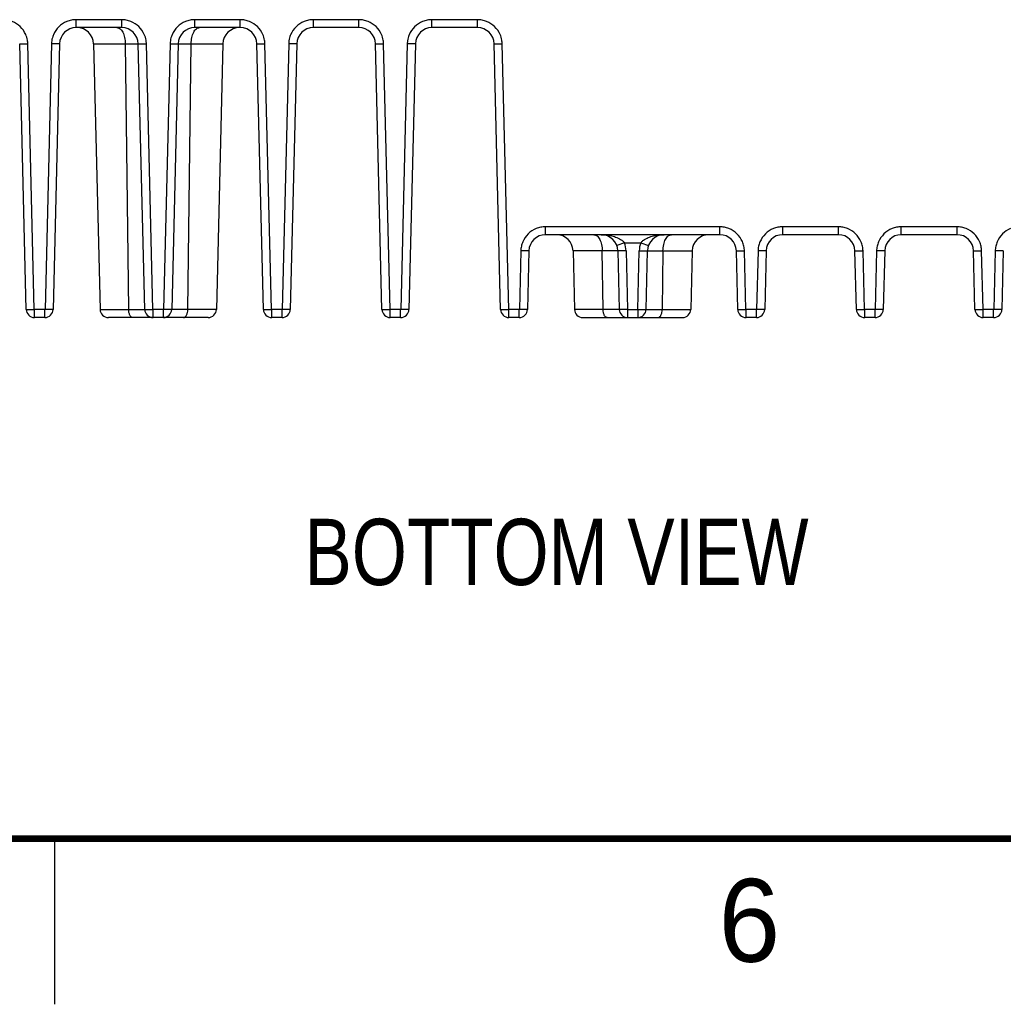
# Model space of a CAD drawing. Header units: inches. Extents: x 0 to 34, y 0 to 22.
# Tile 3 of 126: x 8.4 to 11.4, y 0 to 3. Entities that reach past the tile are written whole.
import ezdxf

# ---------------------------------------------------------------- set-up
doc = ezdxf.new("R2010")
doc.units = ezdxf.units.IN
doc.header["$LTSCALE"] = 1.87
doc.header["$MEASUREMENT"] = 0
doc.layers.get('0').update_dxf_attribs({"linetype": 'CONTINUOUS'})
doc.layers.add('DETAIL', color=7, linetype='CONTINUOUS')
doc.styles.get("Standard").update_dxf_attribs({"font": 'txt', "width": 0.8})
doc.styles.add('TEXTSTYLE_2', font='txt')

msp = doc.modelspace()

# ---------------------------------------------------------------- linework, layer by layer
at = {"color": 7, "linetype": 'CONTINUOUS'}
for p, q in [((8.5642, 2.9475), (8.5642, 2.9713)), ((8.7018, 2.9713), (8.5642, 2.9713)), ((8.7018, 2.9475), (8.5642, 2.9475)), ((8.7018, 2.9475), (8.7018, 2.9713)), ((8.9222, 2.9475), (8.9222, 2.9713)), ((9.0598, 2.9713), (8.9222, 2.9713)), ((9.0598, 2.9475), (8.9222, 2.9475)), ((9.0598, 2.9475), (9.0598, 2.9713)), ((9.2802, 2.9475), (9.2802, 2.9713)), ((9.4178, 2.9713), (9.2802, 2.9713)), ((9.4178, 2.9475), (9.2802, 2.9475)), ((9.4178, 2.9475), (9.4178, 2.9713)), ((9.6382, 2.9475), (9.6382, 2.9713)), ((9.7758, 2.9713), (9.6382, 2.9713)), ((9.7758, 2.9475), (9.6382, 2.9475)), ((9.7758, 2.9475), (9.7758, 2.9713)), ((8.4134, 2.0969), (8.3938, 2.8987)), ((8.3938, 2.8987), (8.4182, 2.8987)), ((8.4378, 2.0963), (8.4182, 2.8987)), ((8.4898, 2.8987), (8.4702, 2.0963)), ((8.5142, 2.8987), (8.4898, 2.8987)), ((8.5142, 2.8987), (8.4946, 2.0969)), ((8.6168, 2.8987), (8.6364, 2.0969)), ((8.6168, 2.8987), (8.7762, 2.8987)), ((8.7126, 2.8987), (8.7226, 2.0969)), ((8.7714, 2.0969), (8.7518, 2.8987)), ((8.7958, 2.0963), (8.7762, 2.8987)), ((8.8478, 2.8987), (8.8282, 2.0963)), ((8.8478, 2.8987), (9.0072, 2.8987)), ((8.8722, 2.8987), (8.8526, 2.0969)), ((8.9014, 2.0969), (8.9113, 2.8987)), ((9.0072, 2.8987), (8.9876, 2.0969)), ((9.1294, 2.0969), (9.1098, 2.8987)), ((9.1098, 2.8987), (9.1342, 2.8987)), ((9.1538, 2.0963), (9.1342, 2.8987)), ((9.2058, 2.8987), (9.1862, 2.0963)), ((9.2302, 2.8987), (9.2058, 2.8987)), ((9.2302, 2.8987), (9.2106, 2.0969)), ((9.4874, 2.0969), (9.4678, 2.8987)), ((9.4678, 2.8987), (9.4922, 2.8987)), ((9.5118, 2.0963), (9.4922, 2.8987)), ((9.5638, 2.8987), (9.5442, 2.0963)), ((9.5882, 2.8987), (9.5638, 2.8987)), ((9.5882, 2.8987), (9.5686, 2.0969)), ((9.8454, 2.0969), (9.8258, 2.8987)), ((9.8258, 2.8987), (9.8502, 2.8987)), ((9.8698, 2.0963), (9.8502, 2.8987)), ((10.5071, 2.3463), (9.9809, 2.3463)), ((9.9809, 2.3225), (9.9809, 2.3463)), ((10.5071, 2.3225), (9.9809, 2.3225)), ((10.5071, 2.3225), (10.5071, 2.3463)), ((10.8651, 2.3463), (10.6969, 2.3463)), ((10.6969, 2.3225), (10.6969, 2.3463)), ((10.8651, 2.3225), (10.6969, 2.3225)), ((10.8651, 2.3225), (10.8651, 2.3463)), ((11.2231, 2.3463), (11.0549, 2.3463)), ((11.0549, 2.3225), (11.0549, 2.3463)), ((11.2231, 2.3225), (11.0549, 2.3225)), ((11.2231, 2.3225), (11.2231, 2.3463)), ((10.2194, 2.2981), (10.1959, 2.29)), ((10.2194, 2.2981), (10.2686, 2.2981)), ((10.2686, 2.2981), (10.292, 2.29)), ((9.9065, 2.2737), (9.9022, 2.0963)), ((9.9309, 2.2737), (9.9065, 2.2737)), ((9.9309, 2.2737), (9.9266, 2.0969)), ((10.2241, 2.2737), (10.0641, 2.2737)), ((10.0641, 2.2737), (10.0684, 2.0969)), ((10.1546, 2.0969), (10.1524, 2.2737)), ((10.1991, 2.2737), (10.2034, 2.0969)), ((10.2241, 2.2737), (10.2284, 2.0969)), ((10.2596, 2.0969), (10.2639, 2.2737)), ((10.2639, 2.2737), (10.4239, 2.2737)), ((10.2846, 2.0969), (10.2889, 2.2737)), ((10.3356, 2.2737), (10.3334, 2.0969)), ((10.4239, 2.2737), (10.4196, 2.0969)), ((10.5571, 2.2737), (10.5814, 2.2737)), ((10.5614, 2.0969), (10.5571, 2.2737)), ((10.5858, 2.0963), (10.5814, 2.2737)), ((10.6225, 2.2737), (10.6182, 2.0963)), ((10.6469, 2.2737), (10.6225, 2.2737)), ((10.6469, 2.2737), (10.6426, 2.0969)), ((10.9151, 2.2737), (10.9394, 2.2737)), ((10.9194, 2.0969), (10.9151, 2.2737)), ((10.9438, 2.0963), (10.9394, 2.2737)), ((10.9805, 2.2737), (10.9762, 2.0963)), ((11.0049, 2.2737), (10.9805, 2.2737)), ((11.0049, 2.2737), (11.0006, 2.0969)), ((11.2731, 2.2737), (11.2974, 2.2737)), ((11.2774, 2.0969), (11.2731, 2.2737)), ((11.3018, 2.0963), (11.2974, 2.2737)), ((11.3385, 2.2737), (11.3342, 2.0963)), ((11.3629, 2.2737), (11.3385, 2.2737)), ((11.3629, 2.2737), (11.3586, 2.0969)), ((8.4134, 2.0969), (8.4378, 2.0969)), ((8.4702, 2.0963), (8.4378, 2.0963)), ((8.4384, 2.0725), (8.4384, 2.0963)), ((8.4696, 2.0725), (8.4696, 2.0963)), ((8.4946, 2.0969), (8.4702, 2.0969)), ((8.6364, 2.0969), (8.7958, 2.0969)), ((8.8282, 2.0963), (8.7958, 2.0963)), ((8.7964, 2.0725), (8.7964, 2.0963)), ((8.8276, 2.0725), (8.8276, 2.0963)), ((8.9876, 2.0969), (8.8282, 2.0969)), ((9.1294, 2.0969), (9.1538, 2.0969)), ((9.1862, 2.0963), (9.1538, 2.0963)), ((9.1544, 2.0725), (9.1544, 2.0963)), ((9.1856, 2.0725), (9.1856, 2.0963)), ((9.2106, 2.0969), (9.1862, 2.0969)), ((9.4874, 2.0969), (9.5118, 2.0969)), ((9.5442, 2.0963), (9.5118, 2.0963)), ((9.5124, 2.0725), (9.5124, 2.0963)), ((9.5436, 2.0725), (9.5436, 2.0963)), ((9.5686, 2.0969), (9.5442, 2.0969)), ((9.8454, 2.0969), (9.8698, 2.0969)), ((9.9022, 2.0963), (9.8698, 2.0963)), ((9.8704, 2.0725), (9.8704, 2.0963)), ((9.9016, 2.0725), (9.9016, 2.0963)), ((9.9266, 2.0969), (9.9022, 2.0969)), ((10.2284, 2.0969), (10.0684, 2.0969)), ((10.2284, 2.0969), (10.2596, 2.0969)), ((10.2284, 2.0969), (10.2284, 2.0725)), ((10.2596, 2.0969), (10.4196, 2.0969)), ((10.2596, 2.0969), (10.2596, 2.0725)), ((10.5614, 2.0969), (10.5858, 2.0969)), ((10.6182, 2.0963), (10.5858, 2.0963)), ((10.5864, 2.0725), (10.5864, 2.0963)), ((10.6176, 2.0725), (10.6176, 2.0963)), ((10.6426, 2.0969), (10.6182, 2.0969)), ((10.9194, 2.0969), (10.9438, 2.0969)), ((10.9762, 2.0963), (10.9438, 2.0963)), ((10.9444, 2.0725), (10.9444, 2.0963)), ((10.9756, 2.0725), (10.9756, 2.0963)), ((11.0006, 2.0969), (10.9762, 2.0969)), ((11.2774, 2.0969), (11.3018, 2.0969)), ((11.3342, 2.0963), (11.3018, 2.0963)), ((11.3024, 2.0725), (11.3024, 2.0963)), ((11.3336, 2.0725), (11.3336, 2.0963)), ((11.3586, 2.0969), (11.3342, 2.0969)), ((8.4696, 2.0725), (8.4384, 2.0725)), ((8.9625, 2.0725), (8.6614, 2.0725)), ((9.1856, 2.0725), (9.1544, 2.0725)), ((9.5436, 2.0725), (9.5124, 2.0725)), ((9.9016, 2.0725), (9.8704, 2.0725)), ((10.0934, 2.0725), (10.3945, 2.0725)), ((10.6176, 2.0725), (10.5864, 2.0725)), ((10.9756, 2.0725), (10.9444, 2.0725)), ((11.3336, 2.0725), (11.3024, 2.0725))]:
    msp.add_line(p, q, dxfattribs=at)
at = {"color": 2, "linetype": 'CONTINUOUS'}
msp.add_line((8.5, 0), (8.5, 0.5), dxfattribs=at)
at = {"color": 7, "linetype": 'CONTINUOUS', "const_width": 0.02}
msp.add_lwpolyline([(0.5, 0.5), (33.5, 0.5)], dxfattribs=at)
at = {"color": 7, "linetype": 'CONTINUOUS'}
for centre, radius, start, end in [((8.5642, 2.8975), 0.05, 90, 178.6), ((8.5668, 2.8975), 0.05, 1.4, 90), ((8.7018, 2.8975), 0.05, 1.4, 90), ((8.9222, 2.8975), 0.05, 90, 178.6), ((9.0572, 2.8975), 0.05, 90, 178.6), ((9.0598, 2.8975), 0.05, 1.4, 90), ((9.2802, 2.8975), 0.05, 90, 178.6), ((9.4178, 2.8975), 0.05, 1.4, 90), ((9.6382, 2.8975), 0.05, 90, 178.6), ((9.7758, 2.8975), 0.05, 1.4, 90), ((8.353, 2.8982), 0.0652, 0.4728, 5.0629), ((8.5539, 2.8983), 0.0641, 175.0517, 179.6342), ((8.711, 2.8982), 0.0652, 0.4728, 5.0629), ((8.9119, 2.8983), 0.0641, 175.0517, 179.6342), ((9.069, 2.8982), 0.0652, 0.4728, 5.0629), ((9.2699, 2.8983), 0.0641, 175.0517, 179.6342), ((9.427, 2.8982), 0.0652, 0.4728, 5.0629), ((9.6279, 2.8983), 0.0641, 175.0517, 179.6342), ((9.785, 2.8982), 0.0652, 0.4728, 5.0629), ((9.9809, 2.2725), 0.05, 90, 178.6), ((10.0141, 2.2725), 0.05, 1.4, 90), ((10.1491, 2.2725), 0.05, 1.4, 90), ((10.3389, 2.2725), 0.05, 90, 178.6), ((10.4739, 2.2725), 0.05, 90, 178.6), ((10.5071, 2.2725), 0.05, 1.4, 90), ((10.6969, 2.2725), 0.05, 90, 178.6), ((10.8651, 2.2725), 0.05, 1.4, 90), ((11.0549, 2.2725), 0.05, 90, 178.6), ((11.2231, 2.2725), 0.05, 1.4, 90), ((10.1491, 2.2719), 0.075, 1.3957, 20.4645), ((10.3388, 2.2719), 0.075, 159.5355, 178.6043), ((8.4384, 2.0975), 0.025, 181.4, 270), ((8.4696, 2.0975), 0.025, 270, 358.6), ((8.6614, 2.0975), 0.025, 181.4, 270), ((8.7964, 2.0975), 0.025, 181.4, 270), ((8.8276, 2.0975), 0.025, 270, 358.6), ((8.9626, 2.0975), 0.025, 270, 358.6), ((9.1544, 2.0975), 0.025, 181.4, 270), ((9.1856, 2.0975), 0.025, 270, 358.6), ((9.5124, 2.0975), 0.025, 181.4, 270), ((9.5436, 2.0975), 0.025, 270, 358.6), ((9.8704, 2.0975), 0.025, 181.4, 270), ((9.9016, 2.0975), 0.025, 270, 358.6), ((10.0934, 2.0975), 0.025, 181.4, 270), ((10.2284, 2.0975), 0.025, 181.4, 270), ((10.2596, 2.0975), 0.025, 270, 358.6), ((10.3946, 2.0975), 0.025, 270, 358.6), ((10.5864, 2.0975), 0.025, 181.4, 270), ((10.6176, 2.0975), 0.025, 270, 358.6), ((10.9444, 2.0975), 0.025, 181.4, 270), ((10.9756, 2.0975), 0.025, 270, 358.6), ((11.3024, 2.0975), 0.025, 181.4, 270), ((11.3336, 2.0975), 0.025, 270, 358.6)]:
    msp.add_arc(centre, radius, start, end, dxfattribs=at)
for points, knots in [([(8.7292, 2.966), (8.7248, 2.9678), (8.7158, 2.9705), (8.7064, 2.9714), (8.7018, 2.9713)], [0, 0, 0, 0, 0.506129, 1, 1, 1, 1]), ([(9.0872, 2.966), (9.0828, 2.9678), (9.0738, 2.9705), (9.0644, 2.9714), (9.0598, 2.9713)], [0, 0, 0, 0, 0.506129, 1, 1, 1, 1]), ([(9.4452, 2.966), (9.4408, 2.9678), (9.4318, 2.9705), (9.4224, 2.9714), (9.4178, 2.9713)], [0, 0, 0, 0, 0.506129, 1, 1, 1, 1]), ([(9.8032, 2.966), (9.7988, 2.9678), (9.7898, 2.9705), (9.7804, 2.9714), (9.7758, 2.9713)], [0, 0, 0, 0, 0.506129, 1, 1, 1, 1]), ([(8.412, 2.9266), (8.4081, 2.9354), (8.3969, 2.9518), (8.3802, 2.9624), (8.3712, 2.966)], [0, 0, 0, 0, 0.501477, 1, 1, 1, 1]), ([(8.5361, 2.9658), (8.5272, 2.9621), (8.5106, 2.9513), (8.4995, 2.9348), (8.4957, 2.926)], [0, 0, 0, 0, 0.501431, 1, 1, 1, 1]), ([(8.5642, 2.9713), (8.5594, 2.9714), (8.5498, 2.9704), (8.5406, 2.9676), (8.5361, 2.9658)], [0, 0, 0, 0, 0.496494, 1, 1, 1, 1]), ([(8.6872, 2.9475), (8.6888, 2.9475), (8.6923, 2.9468), (8.6971, 2.9438), (8.7015, 2.9392), (8.7038, 2.9354), (8.7049, 2.9333)], [0, 0, 0, 0, 0.208473, 0.437717, 0.700011, 1, 1, 1, 1]), ([(8.77, 2.9266), (8.7661, 2.9354), (8.7549, 2.9518), (8.7382, 2.9624), (8.7292, 2.966)], [0, 0, 0, 0, 0.501477, 1, 1, 1, 1]), ([(8.8941, 2.9658), (8.8852, 2.9621), (8.8686, 2.9513), (8.8575, 2.9348), (8.8537, 2.926)], [0, 0, 0, 0, 0.501431, 1, 1, 1, 1]), ([(8.9222, 2.9713), (8.9174, 2.9714), (8.9078, 2.9704), (8.8986, 2.9676), (8.8941, 2.9658)], [0, 0, 0, 0, 0.496494, 1, 1, 1, 1]), ([(8.9135, 2.9175), (8.9141, 2.9203), (8.9156, 2.9257), (8.9187, 2.9331), (8.9225, 2.9392), (8.9256, 2.9425), (8.9272, 2.9438)], [0, 0, 0, 0, 0.290418, 0.556142, 0.792949, 1, 1, 1, 1]), ([(8.9272, 2.9438), (8.9286, 2.9449), (8.9316, 2.9468), (8.9351, 2.9475), (8.9368, 2.9475)], [0, 0, 0, 0, 0.523727, 1, 1, 1, 1]), ([(9.128, 2.9266), (9.1241, 2.9354), (9.1129, 2.9518), (9.0962, 2.9624), (9.0872, 2.966)], [0, 0, 0, 0, 0.501477, 1, 1, 1, 1]), ([(9.2521, 2.9658), (9.2432, 2.9621), (9.2266, 2.9513), (9.2155, 2.9348), (9.2117, 2.926)], [0, 0, 0, 0, 0.501431, 1, 1, 1, 1]), ([(9.2802, 2.9713), (9.2754, 2.9714), (9.2658, 2.9704), (9.2566, 2.9676), (9.2521, 2.9658)], [0, 0, 0, 0, 0.496494, 1, 1, 1, 1]), ([(9.486, 2.9266), (9.4821, 2.9354), (9.4709, 2.9518), (9.4542, 2.9624), (9.4452, 2.966)], [0, 0, 0, 0, 0.501477, 1, 1, 1, 1]), ([(9.6101, 2.9658), (9.6012, 2.9621), (9.5846, 2.9513), (9.5735, 2.9348), (9.5697, 2.926)], [0, 0, 0, 0, 0.501431, 1, 1, 1, 1]), ([(9.6382, 2.9713), (9.6334, 2.9714), (9.6238, 2.9704), (9.6146, 2.9676), (9.6101, 2.9658)], [0, 0, 0, 0, 0.496494, 1, 1, 1, 1]), ([(9.844, 2.9266), (9.8401, 2.9354), (9.8289, 2.9518), (9.8122, 2.9624), (9.8032, 2.966)], [0, 0, 0, 0, 0.501477, 1, 1, 1, 1]), ([(8.4179, 2.9039), (8.4177, 2.9058), (8.4167, 2.9136), (8.4144, 2.9212), (8.412, 2.9266)], [0, 0, 0, 0, 0.248311, 1, 1, 1, 1]), ([(8.4957, 2.926), (8.4949, 2.9242), (8.4922, 2.9171), (8.4905, 2.9095), (8.49, 2.9038)], [0, 0, 0, 0, 0.253765, 1, 1, 1, 1]), ([(8.7049, 2.9333), (8.7062, 2.9309), (8.7084, 2.9257), (8.7099, 2.9203), (8.7105, 2.9175)], [0, 0, 0, 0, 0.4778, 1, 1, 1, 1]), ([(8.7105, 2.9175), (8.7112, 2.9144), (8.7122, 2.9082), (8.7126, 2.9019), (8.7126, 2.8987)], [0, 0, 0, 0, 0.493182, 1, 1, 1, 1]), ([(8.7759, 2.9039), (8.7757, 2.9058), (8.7747, 2.9136), (8.7724, 2.9212), (8.77, 2.9266)], [0, 0, 0, 0, 0.248311, 1, 1, 1, 1]), ([(8.8537, 2.926), (8.8529, 2.9242), (8.8502, 2.9171), (8.8485, 2.9095), (8.848, 2.9038)], [0, 0, 0, 0, 0.253765, 1, 1, 1, 1]), ([(8.9113, 2.8987), (8.9114, 2.9019), (8.9118, 2.9082), (8.9128, 2.9144), (8.9135, 2.9175)], [0, 0, 0, 0, 0.506818, 1, 1, 1, 1]), ([(9.1339, 2.9039), (9.1337, 2.9058), (9.1327, 2.9136), (9.1304, 2.9212), (9.128, 2.9266)], [0, 0, 0, 0, 0.248311, 1, 1, 1, 1]), ([(9.2117, 2.926), (9.2109, 2.9242), (9.2082, 2.9171), (9.2065, 2.9095), (9.206, 2.9038)], [0, 0, 0, 0, 0.253765, 1, 1, 1, 1]), ([(9.4919, 2.9039), (9.4917, 2.9058), (9.4907, 2.9136), (9.4884, 2.9212), (9.486, 2.9266)], [0, 0, 0, 0, 0.248311, 1, 1, 1, 1]), ([(9.5697, 2.926), (9.5689, 2.9242), (9.5662, 2.9171), (9.5645, 2.9095), (9.564, 2.9038)], [0, 0, 0, 0, 0.253765, 1, 1, 1, 1]), ([(9.8499, 2.9039), (9.8497, 2.9058), (9.8487, 2.9136), (9.8464, 2.9212), (9.844, 2.9266)], [0, 0, 0, 0, 0.248311, 1, 1, 1, 1]), ([(9.9529, 2.3408), (9.9439, 2.3371), (9.9273, 2.3263), (9.9162, 2.3098), (9.9124, 2.301)], [0, 0, 0, 0, 0.501431, 1, 1, 1, 1]), ([(9.9809, 2.3463), (9.9761, 2.3464), (9.9665, 2.3454), (9.9573, 2.3426), (9.9529, 2.3408)], [0, 0, 0, 0, 0.496494, 1, 1, 1, 1]), ([(10.1269, 2.3225), (10.1286, 2.3225), (10.1321, 2.3218), (10.1369, 2.3188), (10.1412, 2.3142), (10.1436, 2.3104), (10.1447, 2.3083)], [0, 0, 0, 0, 0.208473, 0.437717, 0.700011, 1, 1, 1, 1]), ([(10.1491, 2.3225), (10.1544, 2.3225), (10.1652, 2.3219), (10.1811, 2.3192), (10.1968, 2.3144), (10.2067, 2.3093), (10.2112, 2.306)], [0, 0, 0, 0, 0.246525, 0.494074, 0.744319, 1, 1, 1, 1]), ([(10.2768, 2.306), (10.2812, 2.3093), (10.2911, 2.3144), (10.3068, 2.3192), (10.3228, 2.3219), (10.3335, 2.3225), (10.3389, 2.3225)], [0, 0, 0, 0, 0.255681, 0.50593, 0.753475, 1, 1, 1, 1]), ([(10.3377, 2.2925), (10.3383, 2.2953), (10.3398, 2.3007), (10.3429, 2.3081), (10.3467, 2.3142), (10.3498, 2.3175), (10.3514, 2.3188)], [0, 0, 0, 0, 0.290418, 0.556142, 0.792949, 1, 1, 1, 1]), ([(10.3514, 2.3188), (10.3528, 2.3199), (10.3559, 2.3218), (10.3594, 2.3225), (10.361, 2.3225)], [0, 0, 0, 0, 0.523727, 1, 1, 1, 1]), ([(10.5345, 2.341), (10.5301, 2.3428), (10.5211, 2.3455), (10.5117, 2.3464), (10.5071, 2.3463)], [0, 0, 0, 0, 0.506129, 1, 1, 1, 1]), ([(10.5753, 2.3016), (10.5714, 2.3104), (10.5602, 2.3268), (10.5434, 2.3374), (10.5345, 2.341)], [0, 0, 0, 0, 0.501477, 1, 1, 1, 1]), ([(10.6689, 2.3408), (10.6599, 2.3371), (10.6433, 2.3263), (10.6322, 2.3098), (10.6284, 2.301)], [0, 0, 0, 0, 0.501431, 1, 1, 1, 1]), ([(10.6969, 2.3463), (10.6921, 2.3464), (10.6825, 2.3454), (10.6733, 2.3426), (10.6689, 2.3408)], [0, 0, 0, 0, 0.496494, 1, 1, 1, 1]), ([(10.8925, 2.341), (10.8881, 2.3428), (10.8791, 2.3455), (10.8697, 2.3464), (10.8651, 2.3463)], [0, 0, 0, 0, 0.506129, 1, 1, 1, 1]), ([(10.9333, 2.3016), (10.9294, 2.3104), (10.9182, 2.3268), (10.9014, 2.3374), (10.8925, 2.341)], [0, 0, 0, 0, 0.501477, 1, 1, 1, 1]), ([(11.0269, 2.3408), (11.0179, 2.3371), (11.0013, 2.3263), (10.9902, 2.3098), (10.9864, 2.301)], [0, 0, 0, 0, 0.501431, 1, 1, 1, 1]), ([(11.0549, 2.3463), (11.0501, 2.3464), (11.0405, 2.3454), (11.0313, 2.3426), (11.0269, 2.3408)], [0, 0, 0, 0, 0.496494, 1, 1, 1, 1]), ([(11.2505, 2.341), (11.2461, 2.3428), (11.2371, 2.3455), (11.2277, 2.3464), (11.2231, 2.3463)], [0, 0, 0, 0, 0.506129, 1, 1, 1, 1]), ([(11.2913, 2.3016), (11.2874, 2.3104), (11.2762, 2.3268), (11.2594, 2.3374), (11.2505, 2.341)], [0, 0, 0, 0, 0.501477, 1, 1, 1, 1]), ([(11.3849, 2.3408), (11.3759, 2.3371), (11.3593, 2.3263), (11.3482, 2.3098), (11.3444, 2.301)], [0, 0, 0, 0, 0.501431, 1, 1, 1, 1]), ([(9.9124, 2.301), (9.9105, 2.2967), (9.9076, 2.2877), (9.9065, 2.2783), (9.9065, 2.2737)], [0, 0, 0, 0, 0.506113, 1, 1, 1, 1]), ([(10.1447, 2.3083), (10.1459, 2.3059), (10.1481, 2.3007), (10.1496, 2.2953), (10.1503, 2.2925)], [0, 0, 0, 0, 0.4778, 1, 1, 1, 1]), ([(10.1503, 2.2925), (10.1509, 2.2894), (10.152, 2.2832), (10.1523, 2.2769), (10.1524, 2.2737)], [0, 0, 0, 0, 0.493182, 1, 1, 1, 1]), ([(10.2112, 2.306), (10.2119, 2.3055), (10.2149, 2.3031), (10.2176, 2.3004), (10.2194, 2.2981)], [0, 0, 0, 0, 0.249016, 1, 1, 1, 1]), ([(10.2686, 2.2981), (10.2692, 2.2989), (10.2716, 2.3018), (10.2745, 2.3043), (10.2768, 2.306)], [0, 0, 0, 0, 0.251142, 1, 1, 1, 1]), ([(10.3356, 2.2737), (10.3356, 2.2769), (10.336, 2.2832), (10.337, 2.2894), (10.3377, 2.2925)], [0, 0, 0, 0, 0.506818, 1, 1, 1, 1]), ([(10.5814, 2.2737), (10.5814, 2.2784), (10.5803, 2.288), (10.5772, 2.2972), (10.5753, 2.3016)], [0, 0, 0, 0, 0.496539, 1, 1, 1, 1]), ([(10.6284, 2.301), (10.6265, 2.2967), (10.6236, 2.2877), (10.6225, 2.2783), (10.6225, 2.2737)], [0, 0, 0, 0, 0.506113, 1, 1, 1, 1]), ([(10.9394, 2.2737), (10.9394, 2.2784), (10.9383, 2.288), (10.9352, 2.2972), (10.9333, 2.3016)], [0, 0, 0, 0, 0.496539, 1, 1, 1, 1]), ([(10.9864, 2.301), (10.9845, 2.2967), (10.9816, 2.2877), (10.9805, 2.2783), (10.9805, 2.2737)], [0, 0, 0, 0, 0.506113, 1, 1, 1, 1]), ([(11.2974, 2.2737), (11.2974, 2.2784), (11.2963, 2.288), (11.2932, 2.2972), (11.2913, 2.3016)], [0, 0, 0, 0, 0.496539, 1, 1, 1, 1]), ([(11.3444, 2.301), (11.3425, 2.2967), (11.3396, 2.2877), (11.3385, 2.2783), (11.3385, 2.2737)], [0, 0, 0, 0, 0.506113, 1, 1, 1, 1]), ([(8.7353, 2.0725), (8.7345, 2.0725), (8.7327, 2.0728), (8.7303, 2.0743), (8.7281, 2.0766), (8.7263, 2.0797), (8.7247, 2.0834), (8.7231, 2.0891), (8.7226, 2.0937), (8.7226, 2.0969)], [0, 0, 0, 0, 0.083288, 0.175181, 0.280244, 0.400452, 0.535348, 0.683122, 1, 1, 1, 1]), ([(8.8886, 2.0725), (8.8895, 2.0725), (8.8912, 2.0728), (8.8936, 2.0743), (8.8958, 2.0766), (8.8977, 2.0797), (8.8992, 2.0834), (8.9008, 2.0891), (8.9013, 2.0937), (8.9014, 2.0969)], [0, 0, 0, 0, 0.083288, 0.175181, 0.280244, 0.400452, 0.535348, 0.683122, 1, 1, 1, 1]), ([(10.1673, 2.0725), (10.1665, 2.0725), (10.1647, 2.0728), (10.1623, 2.0743), (10.1601, 2.0766), (10.1583, 2.0797), (10.1567, 2.0834), (10.1551, 2.0891), (10.1546, 2.0937), (10.1546, 2.0969)], [0, 0, 0, 0, 0.083288, 0.175181, 0.280244, 0.400452, 0.535348, 0.683122, 1, 1, 1, 1]), ([(10.3206, 2.0725), (10.3215, 2.0725), (10.3232, 2.0728), (10.3256, 2.0743), (10.3278, 2.0766), (10.3297, 2.0797), (10.3312, 2.0834), (10.3328, 2.0891), (10.3333, 2.0937), (10.3334, 2.0969)], [0, 0, 0, 0, 0.083288, 0.175181, 0.280244, 0.400452, 0.535348, 0.683122, 1, 1, 1, 1])]:
    msp.add_open_spline(points, degree=3, knots=knots, dxfattribs=at)

# ---------------------------------------------------------------- texts
at = {"color": 2, "linetype": 'CONTINUOUS', "insert": (10.5033, 0.3784), "char_height": 0.25, "width": 0.25, "attachment_point": 1, "line_spacing_factor": 0.9, "style": 'TEXTSTYLE_2'}
msp.add_mtext('6', dxfattribs=at)
at = {"layer": 'DETAIL', "color": 2, "linetype": 'CONTINUOUS', "insert": (9.2535, 1.4652), "char_height": 0.2, "width": 1.76, "attachment_point": 1, "line_spacing_factor": 0.9}
msp.add_mtext('BOTTOM VIEW', dxfattribs=at)

doc.saveas('drawing.dxf')
